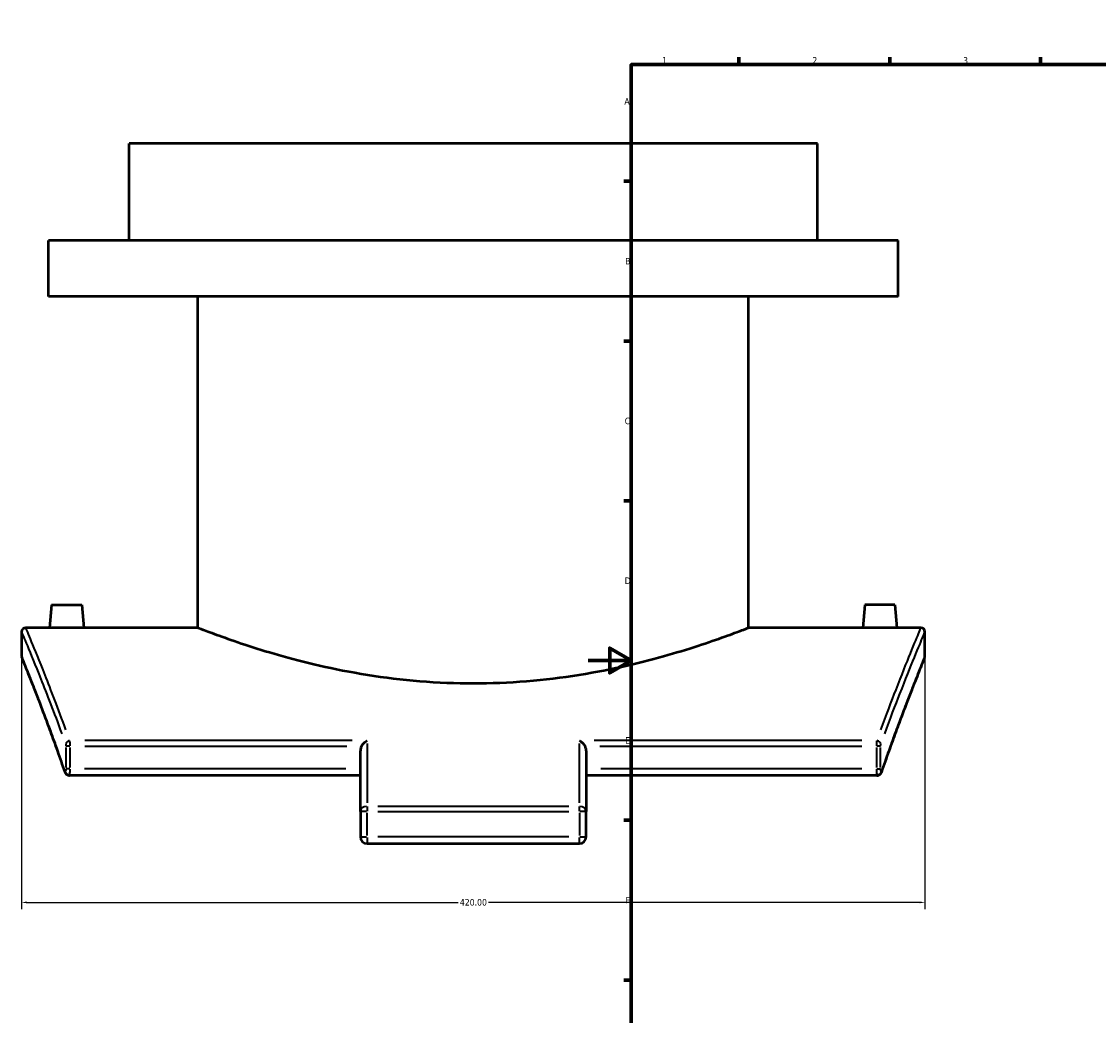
# Model space of a CAD drawing. Header units: millimetres. Extents: x -263 to 1367, y -1057 to 1215.
# Tile 4 of 8: x -263 to 237, y 132 to 594. Entities that reach past the tile are written whole.
import ezdxf

# ---------------------------------------------------------------- set-up
doc = ezdxf.new("R2010")
doc.units = ezdxf.units.MM
for name, color, linetype, lineweight in [('Border (ANSI)', 7, 'Continuous', 70), ('Dimension (ANSI)', 7, 'Continuous', 25), ('Visible (ANSI)', 7, 'Continuous', 50), ('Visible Narrow (ANSI)', 7, 'Continuous', 35)]:
    doc.layers.add(name, color=color, linetype=linetype, lineweight=lineweight)
doc.styles.add('Note Text (ANSI)', font='tahoma.ttf')
doc.dimstyles.new('Default - mm (ANSI)', dxfattribs={"dimtxt": 3.048, "dimasz": 2.5, "dimexe": 3.175, "dimexo": 1.6002, "dimgap": 0.8, "dimtad": 0, "dimtoh": 1, "dimrnd": 1e-08, "dimzin": 4, "dimdsep": 46, "dimtxsty": 'Note Text (ANSI)', "dimcen": 0.09, "dimdle": 10, "dimclrd": 256, "dimclre": 256, "dimclrt": 256, "dimadec": 1, "dimazin": 1, "dimtfac": 1, "dimtofl": 0, "dimtmove": 0, "dimatfit": 3, "dimfxl": 1, "dimtolj": 1, "dimtzin": 4, "dimlwd": -1, "dimlwe": -1, "dimarcsym": 0})

# ---------------------------------------------------------------- blocks, each defined once
blk = doc.blocks.new('Borders Default Border')
at = {"layer": 'Border (ANSI)'}
for p, q in [((70.08, 574), (70.08, 577.45)), ((140.17, 574), (140.17, 577.45)), ((210.25, 574), (210.25, 577.45)), ((280.33, 574), (280.33, 577.45)), ((350.42, 574), (350.42, 577.45)), ((490.58, 574), (490.58, 577.45)), ((560.67, 574), (560.67, 577.45)), ((630.75, 574), (630.75, 577.45)), ((700.83, 574), (700.83, 577.45)), ((770.92, 574), (770.92, 577.45)), ((20, 519.75), (16.55, 519.75)), ((821, 519.75), (824.45, 519.75)), ((20, 445.5), (16.55, 445.5)), ((821, 445.5), (824.45, 445.5)), ((20, 371.25), (16.55, 371.25)), ((821, 371.25), (824.45, 371.25)), ((20, 222.75), (16.55, 222.75)), ((821, 222.75), (824.45, 222.75)), ((20, 148.5), (16.55, 148.5)), ((821, 148.5), (824.45, 148.5)), ((20, 74.25), (16.55, 74.25)), ((821, 74.25), (824.45, 74.25)), ((70.08, 20), (70.08, 16.55)), ((140.17, 20), (140.17, 16.55)), ((210.25, 20), (210.25, 16.55)), ((280.33, 20), (280.33, 16.55)), ((350.42, 20), (350.42, 16.55)), ((490.58, 20), (490.58, 16.55)), ((560.67, 20), (560.67, 16.55)), ((630.75, 20), (630.75, 16.55)), ((700.83, 20), (700.83, 16.55)), ((770.92, 20), (770.92, 16.55))]:
    blk.add_line(p, q, dxfattribs=at)
at = {"layer": 'Border (ANSI)', "flags": 128}
for points in [[(420.5, 594), (420.5, 574), (414.73, 584), (426.27, 584), (420.5, 574)], [(20, 20), (20, 574), (821, 574), (821, 20), (20, 20)], [(0, 297), (20, 297), (10, 302.77), (10, 291.23), (20, 297)], [(841, 297), (821, 297), (831, 302.77), (831, 291.23), (821, 297)], [(420.5, 0), (420.5, 20), (414.73, 10), (426.27, 10), (420.5, 20)]]:
    blk.add_lwpolyline(points, dxfattribs=at)
at = {"layer": 'Border (ANSI)', "color": 230, "true_color": 0xff0080, "attachment_point": 7, "style": 'Note Text (ANSI)'}
for s, insert, char_height in [('1', (34.35, 574.4), 3.05), ('2', (104.2, 574.4), 3.05), ('3', (174.26, 574.34), 3.05), ('4', (244.23, 574.4), 3.05), ('5', (314.48, 574.34), 3.05), ('6', (384.49, 574.34), 3.05), ('7', (454.6, 574.4), 3.05), ('8', (524.63, 574.33), 3.05), ('9', (594.7, 574.34), 3.05), ('10', (663.96, 574.34), 3.048), ('11', (734.04, 574.4), 3.048), ('12', (804.13, 574.4), 3.048), ('A', (16.78, 555.35), 3.05), ('A', (821.63, 555.35), 3.05), ('B', (17.15, 481.1), 3.05), ('B', (821.99, 481.1), 3.05), ('C', (16.95, 406.8), 3.05), ('C', (821.8, 406.8), 3.05), ('D', (16.96, 332.6), 3.05), ('D', (821.81, 332.6), 3.05), ('E', (17.21, 258.35), 3.05), ('E', (822.05, 258.35), 3.05), ('F', (17.29, 184.1), 3.05), ('F', (822.14, 184.1), 3.05), ('G', (16.81, 109.79), 3.05), ('G', (821.66, 109.79), 3.05), ('H', (16.97, 35.6), 3.05), ('H', (821.81, 35.6), 3.05), ('1', (34.35, 16.55), 3.05), ('2', (104.2, 16.55), 3.05), ('3', (174.26, 16.49), 3.05), ('4', (244.23, 16.55), 3.05), ('5', (314.48, 16.49), 3.05), ('6', (384.49, 16.49), 3.05), ('7', (454.6, 16.55), 3.05), ('8', (524.63, 16.48), 3.05), ('9', (594.7, 16.49), 3.05), ('10', (663.96, 16.49), 3.048), ('11', (734.04, 16.55), 3.048), ('12', (804.13, 16.55), 3.048)]:
    blk.add_mtext(s, dxfattribs=dict(at, insert=insert, char_height=char_height))
blk = doc.blocks.new('*D14')
at = {"layer": 'Defpoints', "color": 0, "transparency": 16777216}
for p in [(-263.45, 299.28), (156.55, 299.28), (156.55, 184.6)]:
    blk.add_point(p, dxfattribs=at)
at = {"layer": 'Dimension (ANSI)', "transparency": 16777216}
for p, q in [((-263.45, 297.68), (-263.45, 181.42)), ((156.55, 297.68), (156.55, 181.42)), ((-260.95, 184.6), (-60.48, 184.6)), ((154.05, 184.6), (-46.42, 184.6))]:
    blk.add_line(p, q, dxfattribs=at)
for points in [[(-260.95, 185.02), (-260.95, 184.18), (-263.45, 184.6)], [(154.05, 185.02), (154.05, 184.18), (156.55, 184.6)]]:
    blk.add_solid(points, dxfattribs=at)
at = {"layer": 'Dimension (ANSI)', "color": 230, "true_color": 0xff0080, "transparency": 16777216, "insert": (-59.68, 186.19), "char_height": 3.048, "attachment_point": 1, "style": 'Note Text (ANSI)'}
blk.add_mtext('\\A1;420.00', dxfattribs=at)

msp = doc.modelspace()

# ---------------------------------------------------------------- linework, layer by layer
at = {"layer": 'Visible (ANSI)'}
for p, q in [((106.551, 537.278), (-213.449, 537.278)), ((-213.449, 492.278), (-213.449, 537.278)), ((106.551, 492.278), (106.551, 537.278)), ((144.051, 492.278), (-250.949, 492.278)), ((-250.949, 466.278), (-250.949, 492.278)), ((144.051, 466.278), (144.051, 492.278)), ((144.051, 466.278), (-250.949, 466.278)), ((-181.449, 312.278), (-181.449, 466.278)), ((74.551, 312.278), (74.551, 466.278)), ((-249.449, 322.878), (-250.376, 312.278)), ((-249.449, 322.878), (-235.449, 322.878)), ((-235.449, 322.878), (-234.522, 312.278)), ((128.551, 322.878), (127.624, 312.278)), ((142.551, 322.878), (128.551, 322.878)), ((142.551, 322.878), (143.478, 312.278)), ((-250.376, 312.278), (-261.449, 312.278)), ((-181.449, 312.278), (-234.522, 312.278)), ((127.624, 312.278), (74.551, 312.278)), ((154.551, 312.278), (143.478, 312.278)), ((-263.449, 310.278), (-263.449, 299.278)), ((156.551, 299.278), (156.551, 310.278)), ((-105.949, 226.833), (-105.949, 255.098)), ((-0.949, 255.098), (-0.949, 226.833)), ((-105.949, 243.596), (-241.134, 243.596)), ((134.236, 243.596), (-0.949, 243.596)), ((-105.949, 226.833), (-105.949, 215.077)), ((-0.949, 215.077), (-0.949, 226.833)), ((-102.799, 211.927), (-4.099, 211.927))]:
    msp.add_line(p, q, dxfattribs=at)
for centre, radius, start, end in [((-261.449, 310.278), 2, 90, 180), ((154.551, 310.278), 2, 0, 90), ((-261.449, 299.278), 2, 180, 202.11916), ((154.551, 299.278), 2, 337.88084, 0), ((-102.799, 215.077), 3.15, 180, 270), ((-4.099, 215.077), 3.15, 270, 0)]:
    msp.add_arc(centre, radius, start, end, dxfattribs=at)
for points, knots in [([(-242.449, 312.183), (-243.445, 312.183), (-244.507, 312.188), (-246.461, 312.206), (-247.353, 312.218), (-248.76, 312.242), (-249.369, 312.255), (-250.178, 312.273), (-250.376, 312.278), (-250.376, 312.278)], [0, 0, 0, 0, 0.2988193, 0.2988193, 0.5976386, 0.5976386, 0.8963863, 0.8963863, 1.1951339, 1.1951339, 1.1951339, 1.1951339]), ([(-234.522, 312.278), (-234.522, 312.278), (-234.72, 312.273), (-235.529, 312.255), (-236.138, 312.242), (-237.545, 312.218), (-238.437, 312.206), (-240.391, 312.188), (-241.453, 312.183), (-242.449, 312.183)], [3.5854017, 3.5854017, 3.5854017, 3.5854017, 3.8841493, 3.8841493, 4.1828969, 4.1828969, 4.4817163, 4.4817163, 4.7805356, 4.7805356, 4.7805356, 4.7805356]), ([(-181.449, 312.278), (-181.449, 312.278), (-180.663, 311.97), (-177.381, 310.718), (-174.887, 309.775), (-168.329, 307.4), (-164.259, 305.968), (-154.89, 302.882), (-149.591, 301.23), (-138.321, 298.016), (-131.952, 296.337), (-118.06, 293.156), (-110.538, 291.656), (-94.8, 289.142), (-86.57, 288.129), (-69.961, 286.778), (-61.582, 286.443), (-45.316, 286.443), (-36.937, 286.778), (-20.328, 288.129), (-12.098, 289.142), (3.64, 291.656), (11.162, 293.156), (25.054, 296.337), (31.423, 298.016), (42.693, 301.23), (47.992, 302.882), (57.361, 305.968), (61.431, 307.4), (67.989, 309.775), (70.483, 310.718), (73.765, 311.97), (74.551, 312.278), (74.551, 312.278)], [19.5103859, 19.5103859, 19.5103859, 19.5103859, 21.9481038, 21.9481038, 24.3858218, 24.3858218, 26.8235397, 26.8235397, 29.2612577, 29.2612577, 31.7011362, 31.7011362, 34.1410147, 34.1410147, 36.5808933, 36.5808933, 39.0207718, 39.0207718, 41.4606503, 41.4606503, 43.9005289, 43.9005289, 46.3404074, 46.3404074, 48.780286, 48.780286, 51.2180039, 51.2180039, 53.6557218, 53.6557218, 56.0934398, 56.0934398, 58.5311577, 58.5311577, 58.5311577, 58.5311577]), ([(135.551, 312.183), (134.555, 312.183), (133.493, 312.188), (131.539, 312.206), (130.647, 312.218), (129.24, 312.242), (128.631, 312.255), (127.822, 312.273), (127.624, 312.278), (127.624, 312.278)], [2.3902678, 2.3902678, 2.3902678, 2.3902678, 2.6890871, 2.6890871, 2.9879064, 2.9879064, 3.286654, 3.286654, 3.5854017, 3.5854017, 3.5854017, 3.5854017]), ([(143.478, 312.278), (143.478, 312.278), (143.28, 312.273), (142.471, 312.255), (141.862, 312.242), (140.455, 312.218), (139.563, 312.206), (137.609, 312.188), (136.547, 312.183), (135.551, 312.183)], [5.9756695, 5.9756695, 5.9756695, 5.9756695, 6.2744171, 6.2744171, 6.5731647, 6.5731647, 6.871984, 6.871984, 7.1708034, 7.1708034, 7.1708034, 7.1708034]), ([(-243.172, 245.135), (-244.357, 248.553), (-245.513, 251.825), (-247.748, 258.066), (-248.828, 261.034), (-250.898, 266.657), (-251.889, 269.311), (-253.768, 274.292), (-254.656, 276.619), (-256.318, 280.937), (-257.092, 282.927), (-258.514, 286.559), (-259.162, 288.202), (-260.325, 291.133), (-260.84, 292.42), (-261.727, 294.632), (-262.1, 295.557), (-262.699, 297.039), (-262.925, 297.596), (-263.226, 298.339), (-263.302, 298.525), (-263.302, 298.525)], [0, 0, 0, 0, 1.8822565, 1.8822565, 3.7645129, 3.7645129, 5.6467694, 5.6467694, 7.5290258, 7.5290258, 9.4112823, 9.4112823, 11.2935387, 11.2935387, 13.1757952, 13.1757952, 15.0580516, 15.0580516, 16.9403081, 16.9403081, 18.8225645, 18.8225645, 18.8225645, 18.8225645]), ([(156.404, 298.525), (156.404, 298.525), (156.328, 298.339), (156.027, 297.596), (155.801, 297.039), (155.202, 295.557), (154.829, 294.632), (153.942, 292.42), (153.427, 291.133), (152.265, 288.202), (151.616, 286.56), (150.194, 282.927), (149.42, 280.937), (147.758, 276.619), (146.87, 274.292), (144.991, 269.31), (144, 266.657), (141.929, 261.034), (140.85, 258.065), (138.615, 251.825), (137.459, 248.553), (136.274, 245.135)], [18.8225646, 18.8225646, 18.8225646, 18.8225646, 20.7048086, 20.7048086, 22.5870527, 22.5870527, 24.4692968, 24.4692968, 26.3515408, 26.3515408, 28.2337849, 28.2337849, 30.116029, 30.116029, 31.998273, 31.998273, 33.8805171, 33.8805171, 35.7627612, 35.7627612, 37.6450052, 37.6450052, 37.6450052, 37.6450052]), ([(-105.441, 257.151), (-105.534, 256.979), (-105.613, 256.802), (-105.848, 256.173), (-105.949, 255.591), (-105.949, 255.098)], [-1.7432838, -1.7432838, -1.7432838, -1.7432838, -1.68937116, -1.68937116, -1.54170671, -1.54170671, -1.54170671, -1.54170671]), ([(-105.441, 257.151), (-105.225, 257.549), (-104.96, 257.921), (-104.398, 258.58), (-104.097, 258.872), (-103.47, 259.39), (-103.137, 259.615), (-102.804, 259.797), (-102.802, 259.798), (-102.799, 259.8)], [0, 0, 0, 0, 0.13593327, 0.13593327, 0.26898684, 0.26898684, 0.40858194, 0.40858194, 0.40969882, 0.40969882, 0.40969882, 0.40969882]), ([(-4.099, 259.8), (-4.096, 259.798), (-4.094, 259.797), (-3.759, 259.615), (-3.426, 259.388), (-2.796, 258.868), (-2.495, 258.574), (-1.934, 257.916), (-1.672, 257.546), (-1.457, 257.151)], [-0.00112422, -0.00112422, -0.00112422, -0.00112422, 0, 0, 0.14101994, 0.14101994, 0.27538737, 0.27538737, 0.41127067, 0.41127067, 0.41127067, 0.41127067]), ([(-0.949, 255.098), (-0.949, 255.591), (-1.05, 256.173), (-1.285, 256.802), (-1.364, 256.979), (-1.457, 257.151)], [-0.51319248, -0.51319248, -0.51319248, -0.51319248, -0.36552804, -0.36552804, -0.3116154, -0.3116154, -0.3116154, -0.3116154]), ([(-241.134, 243.596), (-241.356, 243.596), (-241.576, 243.634), (-241.981, 243.765), (-242.16, 243.861), (-242.489, 244.085), (-242.619, 244.215), (-242.83, 244.46), (-242.905, 244.574), (-243.024, 244.779), (-243.067, 244.87), (-243.13, 245.018), (-243.152, 245.078), (-243.172, 245.135)], [0.183070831, 0.183070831, 0.183070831, 0.183070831, 0.191941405, 0.191941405, 0.201658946, 0.201658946, 0.214166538, 0.214166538, 0.228045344, 0.228045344, 0.24192415, 0.24192415, 0.252464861, 0.252464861, 0.252464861, 0.252464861]), ([(-243.172, 245.135), (-243.146, 245.06), (-243.115, 244.98), (-243.035, 244.805), (-242.987, 244.709), (-242.85, 244.493), (-242.763, 244.371), (-242.501, 244.101), (-242.324, 243.949), (-241.872, 243.72), (-241.623, 243.637), (-241.281, 243.6), (-241.208, 243.596), (-241.134, 243.596)], [0.000000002, 0.000000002, 0.000000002, 0.000000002, 0.013878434, 0.013878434, 0.027756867, 0.027756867, 0.0416353, 0.0416353, 0.055513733, 0.055513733, 0.066442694, 0.066442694, 0.069392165, 0.069392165, 0.069392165, 0.069392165]), ([(134.236, 243.596), (134.458, 243.596), (134.678, 243.634), (135.083, 243.765), (135.262, 243.861), (135.591, 244.085), (135.721, 244.215), (135.932, 244.46), (136.007, 244.574), (136.126, 244.779), (136.169, 244.87), (136.232, 245.018), (136.254, 245.078), (136.274, 245.135)], [0.183070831, 0.183070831, 0.183070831, 0.183070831, 0.191941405, 0.191941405, 0.201658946, 0.201658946, 0.214166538, 0.214166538, 0.228045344, 0.228045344, 0.24192415, 0.24192415, 0.252464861, 0.252464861, 0.252464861, 0.252464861]), ([(136.274, 245.135), (136.248, 245.06), (136.217, 244.98), (136.137, 244.805), (136.089, 244.709), (135.952, 244.493), (135.865, 244.371), (135.603, 244.101), (135.426, 243.949), (134.974, 243.72), (134.725, 243.637), (134.383, 243.6), (134.31, 243.596), (134.236, 243.596)], [0.000000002, 0.000000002, 0.000000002, 0.000000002, 0.013878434, 0.013878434, 0.027756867, 0.027756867, 0.0416353, 0.0416353, 0.055513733, 0.055513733, 0.066442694, 0.066442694, 0.069392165, 0.069392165, 0.069392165, 0.069392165])]:
    msp.add_open_spline(points, degree=3, knots=knots, dxfattribs=at)
at = {"layer": 'Visible Narrow (ANSI)'}
for p, q in [((-242.812, 256.631), (-242.812, 247.267)), ((-240.999, 257.151), (-242.778, 257.151)), ((-240.865, 247.267), (-240.865, 256.631)), ((-234.094, 257.151), (-112.212, 257.151)), ((-109.708, 259.8), (-234.079, 259.8)), ((-102.799, 258.419), (-102.799, 230.865)), ((-4.099, 230.865), (-4.099, 258.419)), ((127.181, 259.8), (2.811, 259.8)), ((5.314, 257.151), (127.196, 257.151)), ((133.967, 256.631), (133.967, 247.267)), ((135.88, 257.151), (134.101, 257.151)), ((135.914, 247.267), (135.914, 256.631)), ((-240.999, 246.746), (-242.778, 246.746)), ((-112.695, 246.746), (-234.119, 246.746)), ((127.221, 246.746), (5.797, 246.746)), ((134.101, 246.746), (135.88, 246.746)), ((-103.046, 226.833), (-105.939, 226.833)), ((-102.799, 229.099), (-102.799, 226.966)), ((-102.799, 215.665), (-102.799, 226.245)), ((-9.034, 229.19), (-97.864, 229.19)), ((-97.864, 226.833), (-9.034, 226.833)), ((-4.099, 226.966), (-4.099, 229.099)), ((-4.099, 226.245), (-4.099, 215.665)), ((-0.959, 226.833), (-3.852, 226.833)), ((-105.939, 215.077), (-103.046, 215.077)), ((-102.799, 214.83), (-102.799, 211.937)), ((-9.034, 215.077), (-97.864, 215.077)), ((-4.099, 211.937), (-4.099, 214.83)), ((-3.852, 215.077), (-0.959, 215.077))]:
    msp.add_line(p, q, dxfattribs=at)
for centre, major_axis, ratio, start_param, end_param in [((-240.989, 258.118), (-1.88, -0.683), 0.8251917, 4.4935658, 5.7961917), ((134.091, 258.118), (-1.88, 0.683), 0.8251917, 3.6285863, 4.9312122), ((-241.282, 245.79), (-1.89, -0.655), 0.8162379, 5.901473, 6.2630952), ((134.384, 245.79), (1.89, -0.655), 0.8162379, 0.0200901, 0.3817123), ((-102.799, 226.833), (-3.15, 0), 0.7482169, 4.7909288, 6.2046455), ((-4.099, 226.833), (3.15, 0), 0.7482169, 0.0785398, 1.4922565)]:
    msp.add_ellipse(centre, major_axis=major_axis, ratio=ratio, start_param=start_param, end_param=end_param, dxfattribs=at)
for points, knots in [([(-242.785, 264.737), (-246.443, 274.72), (-249.749, 283.286), (-255.123, 296.904), (-257.246, 302.111), (-260.27, 309.466), (-261.163, 311.598), (-261.39, 312.14)], [-36.8442575, -36.8442575, -36.8442575, -36.8442575, -30.9837972, -30.9837972, -25.4205544, -25.4205544, -19.8391383, -19.8391383, -19.8391383, -19.8391383]), ([(154.494, 312.141), (154.386, 311.883), (154.126, 311.261), (152.911, 308.34), (151.524, 304.999), (147.822, 295.866), (145.554, 290.199), (140.794, 277.905), (138.425, 271.662), (135.887, 264.737)], [-17.949689, -17.949689, -17.949689, -17.949689, -15.2796433, -15.2796433, -10.0199914, -10.0199914, -5.0099957, -5.0099957, -0.9447205, -0.9447205, -0.9447205, -0.9447205]), ([(-263.39, 310.141), (-263.162, 309.603), (-262.267, 307.483), (-259.235, 300.172), (-257.107, 294.998), (-251.719, 281.462), (-248.405, 272.947), (-244.737, 263.025)], [19.8391383, 19.8391383, 19.8391383, 19.8391383, 25.4205544, 25.4205544, 30.9837972, 30.9837972, 36.8442575, 36.8442575, 36.8442575, 36.8442575]), ([(137.839, 263.025), (140.383, 269.908), (142.758, 276.113), (147.531, 288.333), (149.805, 293.965), (153.517, 303.043), (154.907, 306.364), (156.125, 309.267), (156.386, 309.886), (156.494, 310.142)], [0.9447205, 0.9447205, 0.9447205, 0.9447205, 5.0099957, 5.0099957, 10.0199914, 10.0199914, 15.2796433, 15.2796433, 17.949689, 17.949689, 17.949689, 17.949689]), ([(-244.993, 250.817), (-247.442, 257.744), (-249.738, 264.006), (-254.383, 276.396), (-256.614, 282.142), (-260.362, 291.66), (-261.793, 295.199), (-263.025, 298.237), (-263.285, 298.875), (-263.392, 299.138)], [0.9411282, 0.9411282, 0.9411282, 0.9411282, 4.9203441, 4.9203441, 9.8406881, 9.8406881, 15.2159638, 15.2159638, 17.8814363, 17.8814363, 17.8814363, 17.8814363]), ([(156.492, 299.137), (156.28, 298.619), (155.487, 296.674), (152.754, 289.858), (150.772, 284.877), (145.464, 271.082), (141.972, 261.785), (138.095, 250.817)], [19.7636866, 19.7636866, 19.7636866, 19.7636866, 24.977239, 24.977239, 30.4035086, 30.4035086, 36.7038832, 36.7038832, 36.7038832, 36.7038832]), ([(-242.925, 258.086), (-242.911, 258.042), (-242.898, 257.993), (-242.857, 257.809), (-242.836, 257.652), (-242.818, 257.393), (-242.814, 257.301), (-242.813, 257.209)], [0.0057871, 0.0057871, 0.0057871, 0.0057871, 0.02863264, 0.02863264, 0.08223835, 0.08223835, 0.10995482, 0.10995482, 0.10995482, 0.10995482]), ([(-240.866, 257.309), (-240.867, 257.562), (-240.87, 257.813), (-240.889, 258.523), (-240.91, 258.955), (-240.95, 259.457), (-240.964, 259.593), (-240.978, 259.712)], [-0.10995482, -0.10995482, -0.10995482, -0.10995482, -0.08223835, -0.08223835, -0.02863264, -0.02863264, -0.0057871, -0.0057871, -0.0057871, -0.0057871]), ([(134.08, 259.712), (134.075, 259.672), (134.07, 259.629), (134.039, 259.326), (134.016, 259.003), (133.986, 258.361), (133.977, 258.058), (133.97, 257.601), (133.968, 257.456), (133.968, 257.309)], [-0.10995482, -0.10995482, -0.10995482, -0.10995482, -0.10215137, -0.10215137, -0.05675076, -0.05675076, -0.02182722, -0.02182722, -0.0057871, -0.0057871, -0.0057871, -0.0057871]), ([(135.915, 257.209), (135.915, 257.262), (135.917, 257.315), (135.924, 257.482), (135.934, 257.593), (135.963, 257.827), (135.986, 257.945), (136.018, 258.056), (136.022, 258.071), (136.027, 258.086)], [0.0057871, 0.0057871, 0.0057871, 0.0057871, 0.02182722, 0.02182722, 0.05675076, 0.05675076, 0.10215137, 0.10215137, 0.10995482, 0.10995482, 0.10995482, 0.10995482]), ([(-242.814, 246.62), (-242.815, 246.59), (-242.816, 246.56), (-242.822, 246.415), (-242.832, 246.305), (-242.861, 246.07), (-242.884, 245.952), (-242.946, 245.735), (-242.988, 245.652), (-243.087, 245.573), (-243.144, 245.603), (-243.198, 245.71), (-243.202, 245.719), (-243.206, 245.727)], [0.01262324, 0.01262324, 0.01262324, 0.01262324, 0.02182741, 0.02182741, 0.05675126, 0.05675126, 0.10215227, 0.10215227, 0.16117359, 0.16117359, 0.23400864, 0.23400864, 0.23984162, 0.23984162, 0.23984162, 0.23984162]), ([(-241.113, 243.606), (-241.104, 243.615), (-241.094, 243.63), (-241.041, 243.747), (-240.999, 243.976), (-240.937, 244.572), (-240.914, 244.894), (-240.884, 245.536), (-240.875, 245.839), (-240.868, 246.266), (-240.867, 246.381), (-240.866, 246.496)], [-0.17391729, -0.17391729, -0.17391729, -0.17391729, -0.16117359, -0.16117359, -0.10215227, -0.10215227, -0.05675126, -0.05675126, -0.02182741, -0.02182741, -0.00915354, -0.00915354, -0.00915354, -0.00915354]), ([(133.968, 246.496), (133.973, 245.836), (133.996, 245.196), (134.063, 244.269), (134.104, 243.945), (134.171, 243.68), (134.193, 243.627), (134.215, 243.606)], [-0.24331121, -0.24331121, -0.24331121, -0.24331121, -0.17071915, -0.17071915, -0.10820228, -0.10820228, -0.0785458, -0.0785458, -0.0785458, -0.0785458]), ([(136.308, 245.727), (136.301, 245.711), (136.294, 245.697), (136.26, 245.638), (136.233, 245.609), (136.169, 245.588), (136.132, 245.608), (136.052, 245.724), (136.011, 245.842), (135.945, 246.172), (135.922, 246.392), (135.916, 246.621)], [0.01262325, 0.01262325, 0.01262325, 0.01262325, 0.02312014, 0.02312014, 0.06011238, 0.06011238, 0.10820228, 0.10820228, 0.17071915, 0.17071915, 0.23984161, 0.23984161, 0.23984161, 0.23984161])]:
    msp.add_open_spline(points, degree=3, knots=knots, dxfattribs=at)

# ---------------------------------------------------------------- block references
msp.add_blockref('Borders Default Border', (0, 0))

# ---------------------------------------------------------------- dimensions: what is measured, and where the dimension line sits
at = {"layer": 'Dimension (ANSI)'}
dim = msp.add_linear_dim(base=(156.551, 184.599), p1=(-263.449, 299.278), p2=(156.551, 299.278), dimstyle='Default - mm (ANSI)', override={"dimtoh": 0, "dimdec": 2, "dimtp": 0, "dimtm": 0, "dimtdec": 2, "dimatfit": 1}, dxfattribs=at)
dim.commit()
dim.dimension.update_dxf_attribs({"geometry": '*D14', "text_midpoint": (-53.449, 184.599), "dimtype": 160})

doc.saveas('drawing.dxf')
